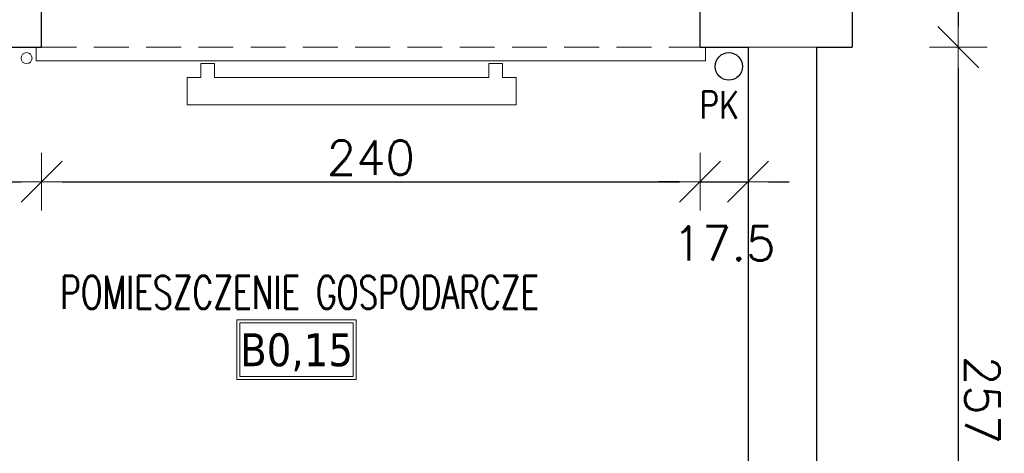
# Model space of a CAD drawing. Header units: millimetres. Extents: x 23192 to 177760, y -399809 to -79279.
# Tile 135 of 256: x 51413 to 51772, y -194500 to -194342. Entities that reach past the tile are written whole.
import ezdxf
from ezdxf.enums import TextEntityAlignment as Align

# ---------------------------------------------------------------- set-up
doc = ezdxf.new("R2010")
doc.units = ezdxf.units.MM
doc.linetypes.add('HIDDEN', pattern=[9.525, 6.35, -3.175])
doc.layers.get('0').update_dxf_attribs({"lineweight": 0})
for name, color, linetype, lineweight in [('!! 0_ Istn-sciany', 3, 'Continuous', 30), ('!! 0_ Istn-widok', 1, 'Continuous', 15), ('!! 0_Istn-armatura', 6, 'Continuous', 9), ('!! 0_Istn-cienka', 4, 'Continuous', 9), ('!! 0_Opis_pom', 9, 'Continuous', 13), ('!! wymiary osi', 250, 'Continuous', 9)]:
    doc.layers.add(name, color=color, linetype=linetype, lineweight=lineweight)
doc.layers.add('!! 0_Istn-grzejniki', color=7, linetype='Continuous', lineweight=0, plot=False)
doc.layers.add('!! 0_opis pionów', color=4, linetype='Continuous')
doc.styles.add('ARCHETYP', font='romans.shx', dxfattribs={"height": 15})
doc.styles.add('ARIAL', font='tahoma.ttf')
doc.styles.add('TXT', font='simplex.shx')
doc.dimstyles.new('DIM50', dxfattribs={"dimscale": 5, "dimtxt": 2.5, "dimasz": 1.5, "dimexe": 0, "dimexo": 0, "dimgap": 0.5, "dimtad": 1, "dimdec": 4, "dimrnd": 0.5, "dimdsep": 46, "dimtxsty": 'TXT', "dimblk1": 'TICK1', "dimblk2": 'TICK1', "dimsah": 1, "dimcen": 0, "dimse1": 1, "dimse2": 1, "dimclrd": 1, "dimclre": 7, "dimclrt": 9, "dimadec": 0, "dimazin": 0, "dimtfac": 1, "dimtdec": 4, "dimtmove": 2, "dimatfit": 3, "dimldrblk": 'TICK1', "dimfxl": 1, "dimtolj": 1, "dimarcsym": 0})

# ---------------------------------------------------------------- blocks, each defined once
blk = doc.blocks.new('TICK1')
at = {"color": 2}
blk.add_line((-1, -1), (1, 1), dxfattribs=at)
at = {"color": 0}
for p, q in [((0, -1.4), (0, 1.4)), ((0, 0), (-1, 0))]:
    blk.add_line(p, q, dxfattribs=at)
blk = doc.blocks.new('*D2407')
at = {"layer": '!! wymiary osi', "color": 1, "lineweight": -2, "transparency": 16777216}
blk.add_line((51366.4, -194400.59), (51413.72, -194400.59), dxfattribs=at)
at = {"layer": 'DEFPOINTS', "color": 0, "transparency": 16777216}
for p in [(51358.9, -194351.59), (51421.22, -194351.59), (51421.22, -194400.59)]:
    blk.add_point(p, dxfattribs=at)
at = {"layer": '!! wymiary osi', "color": 1, "lineweight": -2, "transparency": 16777216, "xscale": 7.5, "yscale": 7.5, "zscale": 7.5, "rotation": 180}
blk.add_blockref('TICK1', (51358.9, -194400.59), dxfattribs=at)
at = {"layer": '!! wymiary osi', "color": 1, "lineweight": -2, "transparency": 16777216, "xscale": 7.5, "yscale": 7.5, "zscale": 7.5}
blk.add_blockref('TICK1', (51421.22, -194400.59), dxfattribs=at)
at = {"layer": '!! wymiary osi', "color": 9, "transparency": 16777216, "insert": (51390.06, -194391.84), "char_height": 12.5, "attachment_point": 5, "style": 'TXT'}
blk.add_mtext('\\A1;62.5', dxfattribs=at)
blk = doc.blocks.new('*D2408')
at = {"layer": '!! wymiary osi', "color": 1, "lineweight": -2, "transparency": 16777216}
blk.add_line((51428.72, -194400.59), (51653.72, -194400.59), dxfattribs=at)
at = {"layer": 'DEFPOINTS', "color": 0, "transparency": 16777216}
for p in [(51421.22, -194351.59), (51661.22, -194351.59), (51661.22, -194400.59)]:
    blk.add_point(p, dxfattribs=at)
at = {"layer": '!! wymiary osi', "color": 1, "lineweight": -2, "transparency": 16777216, "xscale": 7.5, "yscale": 7.5, "zscale": 7.5, "rotation": 180}
blk.add_blockref('TICK1', (51421.22, -194400.59), dxfattribs=at)
at = {"layer": '!! wymiary osi', "color": 1, "lineweight": -2, "transparency": 16777216, "xscale": 7.5, "yscale": 7.5, "zscale": 7.5}
blk.add_blockref('TICK1', (51661.22, -194400.59), dxfattribs=at)
at = {"layer": '!! wymiary osi', "color": 9, "transparency": 16777216, "insert": (51541.22, -194391.84), "char_height": 12.5, "attachment_point": 5, "style": 'TXT'}
blk.add_mtext('\\A1;240', dxfattribs=at)
blk = doc.blocks.new('*D2409')
at = {"layer": '!! wymiary osi', "color": 1, "lineweight": -2, "transparency": 16777216}
for p, q in [((51653.72, -194400.59), (51646.22, -194400.59)), ((51661.22, -194400.59), (51678.71, -194400.59)), ((51686.21, -194400.59), (51693.71, -194400.59))]:
    blk.add_line(p, q, dxfattribs=at)
at = {"layer": 'DEFPOINTS', "color": 0, "transparency": 16777216}
for p in [(51661.22, -194351.59), (51678.71, -194351.59), (51678.71, -194400.59)]:
    blk.add_point(p, dxfattribs=at)
at = {"layer": '!! wymiary osi', "color": 1, "lineweight": -2, "transparency": 16777216, "xscale": 7.5, "yscale": 7.5, "zscale": 7.5}
blk.add_blockref('TICK1', (51661.22, -194400.59), dxfattribs=at)
at = {"layer": '!! wymiary osi', "color": 1, "lineweight": -2, "transparency": 16777216, "xscale": 7.5, "yscale": 7.5, "zscale": 7.5, "rotation": 180}
blk.add_blockref('TICK1', (51678.71, -194400.59), dxfattribs=at)
at = {"layer": '!! wymiary osi', "color": 9, "transparency": 16777216, "insert": (51669.96, -194423.09), "char_height": 12.5, "attachment_point": 5, "style": 'TXT'}
blk.add_mtext('\\A1;17.5', dxfattribs=at)
blk = doc.blocks.new('*D4145')
at = {"layer": '!! wymiary osi', "color": 1, "lineweight": -2, "transparency": 16777216}
blk.add_line((51755.33, -193999.09), (51755.33, -194344.09), dxfattribs=at)
at = {"layer": 'DEFPOINTS', "color": 0, "transparency": 16777216}
for p in [(51716.71, -193991.59), (51716.71, -194351.59), (51755.33, -194351.59)]:
    blk.add_point(p, dxfattribs=at)
at = {"layer": '!! wymiary osi', "color": 1, "lineweight": -2, "transparency": 16777216, "xscale": 7.5, "yscale": 7.5, "zscale": 7.5}
for p, rotation in [((51755.33, -193991.59), 90), ((51755.33, -194351.59), 270)]:
    blk.add_blockref('TICK1', p, dxfattribs=dict(at, rotation=rotation))
at = {"layer": '!! wymiary osi', "color": 9, "transparency": 16777216, "insert": (51764.08, -194171.59), "char_height": 12.5, "attachment_point": 5, "rotation": 270, "style": 'TXT'}
blk.add_mtext('\\A1;360', dxfattribs=at)
blk = doc.blocks.new('*D4146')
at = {"layer": '!! wymiary osi', "color": 1, "lineweight": -2, "transparency": 16777216}
blk.add_line((51755.33, -194359.09), (51755.33, -194601.09), dxfattribs=at)
at = {"layer": 'DEFPOINTS', "color": 0, "transparency": 16777216}
for p in [(51716.71, -194351.59), (51703.71, -194608.59), (51755.33, -194608.59)]:
    blk.add_point(p, dxfattribs=at)
at = {"layer": '!! wymiary osi', "color": 1, "lineweight": -2, "transparency": 16777216, "xscale": 7.5, "yscale": 7.5, "zscale": 7.5}
for p, rotation in [((51755.33, -194351.59), 90), ((51755.33, -194608.59), 270)]:
    blk.add_blockref('TICK1', p, dxfattribs=dict(at, rotation=rotation))
at = {"layer": '!! wymiary osi', "color": 9, "transparency": 16777216, "insert": (51764.08, -194480.09), "char_height": 12.5, "attachment_point": 5, "rotation": 270, "style": 'TXT'}
blk.add_mtext('\\A1;257', dxfattribs=at)

msp = doc.modelspace()

# ---------------------------------------------------------------- linework, layer by layer
at = {"layer": '!! 0_ Istn-sciany'}
for points in [[(51716.71142, -193991.5883), (51716.71142, -194351.5883)], [(51421.21802, -194351.5883), (51421.21802, -194325.5883)], [(51661.21802, -194351.5883), (51661.21802, -194325.5883)], [(51361.21802, -194351.5883), (51421.21802, -194351.5883)], [(51661.21802, -194351.5883), (51678.71142, -194351.5883)], [(51678.71142, -194351.5883), (51678.71142, -194573.5883)], [(51703.71142, -194351.5883), (51703.71142, -194608.5883)], [(51703.71142, -194351.5883), (51716.71142, -194351.5883)]]:
    msp.add_lwpolyline(points, dxfattribs=at)
at = {"layer": '!! 0_ Istn-widok'}
for points in [[(51419.21802, -194351.5883), (51419.21802, -194356.5883)], [(51663.21802, -194351.5883), (51663.21802, -194356.5883)], [(51678.71142, -194351.5883), (51703.71142, -194351.5883)], [(51419.21802, -194356.5883), (51663.21802, -194356.5883)]]:
    msp.add_lwpolyline(points, dxfattribs=at)
at = {"layer": '!! 0_Istn-armatura'}
msp.add_circle((51415.71142, -194355.5883), 2, dxfattribs=at)
at = {"layer": '!! 0_Istn-cienka', "linetype": 'HIDDEN', "ltscale": 2}
msp.add_lwpolyline([(51421.21802, -194351.5883), (51661.21802, -194351.5883)], dxfattribs=at)
at = {"layer": '!! 0_Istn-grzejniki'}
msp.add_lwpolyline([(51589.21802, -194357.5883), (51589.21802, -194362.5883), (51594.21802, -194362.5883), (51594.21802, -194372.5883), (51474.21802, -194372.5883), (51474.21802, -194362.5883), (51479.21802, -194362.5883), (51479.21802, -194357.5883), (51484.21802, -194357.5883), (51484.21802, -194362.5883), (51584.21802, -194362.5883), (51584.21802, -194357.5883)], close=True, dxfattribs=at)
at = {"layer": '!! 0_opis pionów'}
msp.add_circle((51671.71142, -194358.5883), 5, dxfattribs=at)
at = {"layer": '!! 0_Opis_pom', "ltscale": 0.7}
for points in [[(51492.39008, -194472.6873), (51535.91008, -194472.6873), (51535.91008, -194450.9273), (51492.39008, -194450.9273)], [(51493.47808, -194471.5993), (51534.82208, -194471.5993), (51534.82208, -194452.0153), (51493.47808, -194452.0153)]]:
    msp.add_lwpolyline(points, close=True, dxfattribs=at)

# ---------------------------------------------------------------- texts
at = {"layer": '!! 0_opis pionów', "style": 'ARCHETYP', "width": 0.8}
msp.add_text('PK', height=10, rotation=0, dxfattribs=at).set_placement((51660.94714, -194377.62608))
at = {"layer": '!! 0_Opis_pom', "ltscale": 0.7, "style": 'TXT', "width": 0.7}
msp.add_text('POMIESZCZENIE GOSPODARCZE', height=12, dxfattribs=at).set_placement((51515.26521, -194446.88099), align=Align.CENTER)
at = {"layer": '!! 0_Opis_pom', "ltscale": 0.7, "style": 'ARIAL'}
msp.add_attdef('B0,15', text='', height=11.968, dxfattribs=at).set_placement((51514.15008, -194461.8073), align=Align.MIDDLE_CENTER)

# ---------------------------------------------------------------- dimensions: what is measured, and where the dimension line sits
at = {"layer": '!! wymiary osi'}
for base, p1, p2, picture, middle in [((51755.32764, -194351.5883), (51716.71142, -193991.5883), (51716.71142, -194351.5883), '*D4145', (51764.07764, -194171.5883)), ((51755.32764, -194608.5883), (51716.71142, -194351.5883), (51703.71142, -194608.5883), '*D4146', (51764.07764, -194480.0883))]:
    dim = msp.add_linear_dim(base=base, p1=p1, p2=p2, angle=270, dimstyle='DIM50', dxfattribs=at)
    dim.commit()
    dim.dimension.update_dxf_attribs({"geometry": picture, "text_midpoint": middle})
for base, p1, p2, picture, middle in [((51421.218019, -194400.587099), (51358.903972, -194351.588303), (51421.218019, -194351.588303), '*D2407', (51390.060996, -194391.837099)), ((51661.21802, -194400.5871), (51421.21802, -194351.5883), (51661.21802, -194351.5883), '*D2408', (51541.21802, -194391.8371)), ((51678.71142, -194400.5871), (51661.21802, -194351.5883), (51678.71142, -194351.5883), '*D2409', (51669.96472, -194423.0871))]:
    dim = msp.add_linear_dim(base=base, p1=p1, p2=p2, dimstyle='DIM50', dxfattribs=at)
    dim.commit()
    dim.dimension.update_dxf_attribs({"geometry": picture, "text_midpoint": middle})

doc.saveas('drawing.dxf')
